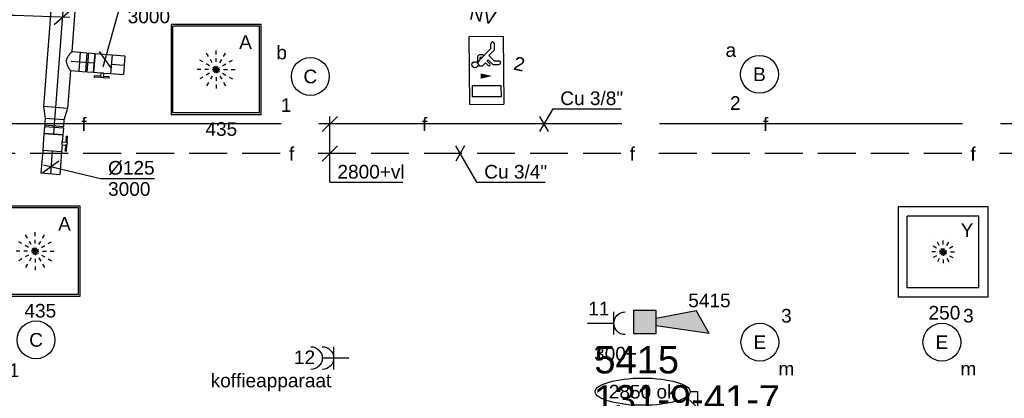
# Model space of a CAD drawing. Extents: x -138812 to 250702, y -18987 to 104055.
# Tile 68 of 193: x 71825 to 78326, y 14835 to 17335. Entities that reach past the tile are written whole.
import ezdxf
from ezdxf.enums import TextEntityAlignment as Align

# ---------------------------------------------------------------- set-up
doc = ezdxf.new("R2010")
doc.units = 0
doc.header["$LTSCALE"] = 50
for name, pattern in [('2322140', [45, 40, -5]), ('2322203', [45, 5, -2, 5, -2, 5, -2, 5, -2, 5, -2, 5, -5]), ('CENTER2', [28.575000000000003, 19.05, -3.175, 3.175, -3.175]), ('STREEPJES', [0.1, 0.05, -0.05])]:
    doc.linetypes.add(name, pattern=pattern)
doc.layers.get('0').update_dxf_attribs({"linetype": 'CONTINUOUS'})
for name, color, linetype in [('brandmeldserienummers', 1, 'CONTINUOUS'), ('EL6222--', 3, 'CONTINUOUS'), ('EL6311--', 3, 'CONTINUOUS'), ('EL6350--', 3, 'CONTINUOUS'), ('EL6511--', 3, 'CONTINUOUS'), ('WL5448--', 4, 'CONTINUOUS'), ('WL570---_RETOUR', 112, 'CONTINUOUS'), ('WL570---_RETOUR_HL', 8, 'CONTINUOUS'), ('WL570---_RETOUR_RST', 2, 'CONTINUOUS'), ('WL570---_RETOUR_RST_HL', 1, 'CONTINUOUS'), ('WM5448--', 1, 'CONTINUOUS'), ('WM570---_RETOUR', 1, 'CONTINUOUS'), ('WM570---_RETOUR_PR', 1, 'CONTINUOUS'), ('WM570---_RETOUR_RST_PR', 1, 'CONTINUOUS'), ('WM570---_TOEVOER', 1, 'CONTINUOUS')]:
    doc.layers.add(name, color=color, linetype=linetype)
doc.styles.add('BURO-018', font='ARIAL.TTF', dxfattribs={"height": 90})

# ---------------------------------------------------------------- blocks, each defined once
blk = doc.blocks.new('1115B3A')
at = {"color": 0, "linetype": 'Continuous'}
blk.add_circle((0, 0), 2.5, dxfattribs=at)
at = {"color": 0, "linetype": 'Continuous', "style": 'BURO-018'}
for tag, p in [('E_GKAST', (0, 8)), ('E_GROEP', (0, 5)), ('E_SGROEP', (4.5, 5)), ('E_ARMCODE', (0, 0)), ('E_SLET', (4.5, -1))]:
    blk.add_attdef(tag, text='', height=1.8, dxfattribs=at).set_placement(p, align=Align.MIDDLE)
blk = doc.blocks.new('1115C2J')
at = {"color": 0, "linetype": 'Continuous'}
for p, q in [((-4.5, 5.5), (4.5, 5.5)), ((-4.5, 1), (-4.5, 5.5)), ((4.5, 1), (4.5, 5.5)), ((-2.681177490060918, 4.349999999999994), (-3.52000000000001, 4.349999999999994)), ((-1.939999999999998, 3.608822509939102), (-2.681177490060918, 4.349999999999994)), ((-1.239999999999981, 4.30882250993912), (-1.939999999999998, 3.608822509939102)), ((-1.374314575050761, 3.495685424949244), (-0.7599999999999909, 4.110000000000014)), ((-1.239999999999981, 4.30882250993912), (-1.240000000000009, 4.909999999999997)), ((-0.7599999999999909, 4.110000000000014), (-0.7599999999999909, 4.909999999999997)), ((2, 5.150000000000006), (3.5, 5.150000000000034)), ((2, 1.349999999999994), (2, 5.150000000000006)), ((3.5, 5.150000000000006), (3.5, 1.349999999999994)), ((-2.879999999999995, 3.870000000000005), (-3.52000000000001, 3.870000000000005)), ((-1.270913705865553, 2.260913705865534), (-2.879999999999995, 3.870000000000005)), ((-1.939999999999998, 2.930000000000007), (-2.04000000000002, 2.830000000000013)), ((-2.04000000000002, 2.830000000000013), (-2.04000000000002, 2.343756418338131)), ((-1.713725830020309, 2.703725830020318), (-1.719999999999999, 2.697451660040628)), ((-1.719999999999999, 2.697451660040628), (-1.719999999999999, 2.463756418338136)), ((-1.232893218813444, 3.354264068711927), (-1.374314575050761, 3.495685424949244)), ((-0.8723044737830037, 3.714852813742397), (-1.232893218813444, 3.354264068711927)), ((-0.6460303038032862, 3.488578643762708), (-1.006619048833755, 3.127989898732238)), ((-0.7052282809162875, 2.82659913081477), (-1.006619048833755, 3.127989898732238)), ((-0.9880709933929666, 2.143756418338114), (-1.840000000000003, 2.143756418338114)), ((-1.473756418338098, 2.463756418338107), (-1.719999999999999, 2.463756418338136)), ((2, 1.349999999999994), (3.5, 1.349999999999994)), ((4.5, 1), (-4.5, 1))]:
    blk.add_line(p, q, dxfattribs=at)
blk.add_lwpolyline([(0.75, 4, 0, 0.7, 0), (0.75, 2.499999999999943, 0.7, 0.7, 0)], format="xyseb", dxfattribs=at)
blk.add_circle((-0.7599999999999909, 1.75), 0.4, dxfattribs=at)
for centre, radius, start, end in [((-3.52000000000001, 4.110000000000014), 0.2399999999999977, 90, 270), ((-1, 4.909999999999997), 0.2399999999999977, 0, 180), ((-0.9880709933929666, 2.543756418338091), 0.3999999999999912, 225.0000000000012, 45), ((-0.7591673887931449, 3.601715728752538), 0.1599999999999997, 315.0000000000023, 134.9999999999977), ((-1.840000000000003, 2.343756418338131), 0.2, 180, 270)]:
    blk.add_arc(centre, radius, start, end, dxfattribs=at)
at = {"color": 0, "linetype": 'Continuous', "style": 'BURO-018'}
for tag, p in [('E_GKAST', (0, 15.16666666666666)), ('E_GROEP', (0, 12.16666666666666)), ('E_SGROEP', (4.5, 12.16666666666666)), ('E_ARMCODE', (0, 8))]:
    blk.add_attdef(tag, text='', height=1.8, dxfattribs=at).set_placement(p, align=Align.MIDDLE)
blk = doc.blocks.new('111304A')
at = {"color": 0, "linetype": 'Continuous'}
for p, q in [((0, 1), (0, 4.5)), ((-1.5, 3), (1.5, 3))]:
    blk.add_line(p, q, dxfattribs=at)
for centre in [(0, 6), (0, 4.5)]:
    blk.add_arc(centre, 1.5, 180, 0, dxfattribs=at)
at = {"color": 0, "linetype": 'Continuous', "style": 'BURO-018'}
for tag, p in [('E_GKAST', (0, 11.5)), ('E_GROEP', (0, 8.5)), ('E_SGROEP', (4.5, 8.5))]:
    blk.add_attdef(tag, text='', height=1.8, dxfattribs=at).set_placement(p, align=Align.MIDDLE)
at = {"color": 0, "linetype": 'Continuous', "style": 'BURO-018', "flags": 1}
for tag, height, p in [('E_VERMCODE', 1.8, (13, 8.5)), ('E_MATCODE', 1.799999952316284, (0, 0))]:
    blk.add_attdef(tag, text='', height=height, dxfattribs=at).set_placement(p, align=Align.MIDDLE)
blk = doc.blocks.new('E00028')
at = {"color": 0, "linetype": 'Continuous'}
for p, q in [((1.5, 11), (-1.5, 9.267949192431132)), ((1.5, 11), (0.5, 4)), ((-0.5, 4), (-1.5, 9.267949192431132)), ((-1.5, 4), (-1.5, 1)), ((1.5, 4), (-1.5, 4)), ((1.5, 1), (1.5, 4)), ((-1.5, 1), (1.5, 1))]:
    blk.add_line(p, q, dxfattribs=at)
for points in [[(-1.5, 9.267949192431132), (1.5, 11), (-0.5, 4), (0.5, 4)], [(-1.5, 4), (1.5, 4), (-1.5, 1), (1.5, 1)]]:
    blk.add_solid(points, dxfattribs=at)
at = {"color": 0, "linetype": 'Continuous', "style": 'BURO-018'}
blk.add_attdef('E_TEXT1', text='', height=1.8, dxfattribs=at).set_placement((0, 13.5), align=Align.MIDDLE)
at = {"color": 0, "linetype": 'Continuous', "style": 'BURO-018', "flags": 1}
blk.add_attdef('E_MATCODE', (0, 0), '', height=1.799999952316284, dxfattribs=at)
blk = doc.blocks.new('111304')
at = {"color": 0, "linetype": 'Continuous'}
for p, q in [((-1.5, 4.5), (1.5, 4.5)), ((0, 1), (0, 4.5))]:
    blk.add_line(p, q, dxfattribs=at)
blk.add_arc((0, 6), 1.5, 180, 0, dxfattribs=at)
at = {"color": 0, "linetype": 'Continuous', "style": 'BURO-018'}
for tag, p in [('E_GKAST', (0, 11.5)), ('E_GROEP', (0, 8.5)), ('E_SGROEP', (4.5, 8.5))]:
    blk.add_attdef(tag, text='', height=1.8, dxfattribs=at).set_placement(p, align=Align.MIDDLE)
at = {"color": 0, "linetype": 'Continuous', "style": 'BURO-018', "flags": 1}
for tag, height, p in [('E_VERMCODE', 1.8, (13, 8.5)), ('E_MATCODE', 1.799999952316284, (0, 0))]:
    blk.add_attdef(tag, text='', height=height, dxfattribs=at).set_placement(p, align=Align.MIDDLE)
blk = doc.blocks.new('*U110')
at = {"layer": 'WM570---_RETOUR', "color": 0, "ltscale": 10}
for p, q in [((-13.7168461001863, -49.10095375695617), (99.07770916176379, 354.6595172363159)), ((99.07770916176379, 354.6595172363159), (456.6493326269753, 354.6595172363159)), ((37.11719520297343, -52.96822302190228), (-37.11719520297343, 52.96822302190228))]:
    blk.add_line(p, q, dxfattribs=at)
at = {"layer": 'WM570---_RETOUR', "color": 0, "style": 'BURO-018'}
for s, p in [('%%c125', (149.0777091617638, 379.6595172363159)), ('3000', (149.0777091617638, 239.6595172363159))]:
    blk.add_text(s, height=90, dxfattribs=at).set_placement(p)
blk = doc.blocks.new('*U130')
at = {"layer": 'WM570---_TOEVOER', "color": 0, "ltscale": 10}
for p, q in [((0, 107.6252275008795), (-50, 107.6252275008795)), ((0, -50), (0, 107.6252275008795)), ((50.03263564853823, -50), (-50.03263564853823, 50))]:
    blk.add_line(p, q, dxfattribs=at)
blk.add_ellipse((-363.7107776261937, 107.6252275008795), major_axis=(-313.7107776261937, 0), ratio=0.2868884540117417, dxfattribs=at)
at = {"layer": 'WM570---_TOEVOER', "color": 0, "style": 'BURO-018'}
blk.add_text('2850 ok', height=90, dxfattribs=at).set_placement((-587.4215552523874, 62.62522750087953))
blk = doc.blocks.new('*U310')
at = {"color": 0, "ltscale": 10}
for p, q in [((-3.637978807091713e-12, 80.00000000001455, -3000), (78.19999999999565, 62.50000000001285, -3000)), ((-3.637978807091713e-12, 80.00000000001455, -3000), (-3.136157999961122e-12, -79.99999999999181, -3000)), ((78.19999999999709, 62.50000000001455, -3000), (78.19999999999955, -62.49999999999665, -3000)), ((0, -80, -3000), (78.20000000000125, -62.50000000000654, -3000))]:
    blk.add_line(p, q, dxfattribs=at)
at = {"layer": 'WL570---_RETOUR_HL', "linetype": 'CENTER2'}
blk.add_line((0, 0, -3000), (78.20000000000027, -4.119582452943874e-12, -3000), dxfattribs=at)
for centre in [(0, 0, -3000), (78.19999999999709, 0, -3000)]:
    blk.add_circle(centre, 0.075, dxfattribs=at)
at = {"layer": 'WM570---_RETOUR_PR', "color": 1, "style": 'BURO-018'}
blk.add_attdef('POSNR', text='', height=90, dxfattribs=at).set_placement((0, 0), align=Align.MIDDLE)
blk = doc.blocks.new('*U311')
at = {"color": 0, "ltscale": 10}
for p, q in [((0, 80, -3000), (396.2298591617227, 79.99999999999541, -3000)), ((521.2298591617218, 80, -3000), (771.8591902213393, 79.99999999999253, -3000)), ((771.8591902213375, 80, -3000), (771.8591902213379, -80.00000000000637, -3000)), ((-3.637978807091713e-12, -80.00000000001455, -3000), (771.8591902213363, -80.00000000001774, -3000))]:
    blk.add_line(p, q, dxfattribs=at)
at = {"layer": 'WL570---_RETOUR_HL', "linetype": 'CENTER2'}
blk.add_line((0, 0, -3000), (771.85919022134, -3.181374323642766e-12, -3000), dxfattribs=at)
at = {"layer": 'WM570---_RETOUR_PR', "color": 1, "style": 'BURO-018'}
blk.add_attdef('POSNR', text='', height=90, dxfattribs=at).set_placement((0, 0), align=Align.MIDDLE)
blk = doc.blocks.new('*U312')
at = {"layer": 'WM570---_RETOUR', "color": 0, "ltscale": 10}
for p, q in [((-314.4025799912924, 12.8157226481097), (-671.9742034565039, 12.8157226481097)), ((49.9894624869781, -2.037677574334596), (-314.4025799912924, 12.8157226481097)), ((-53.78467065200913, -47.84914317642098), (53.78467065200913, 47.84914317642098))]:
    blk.add_line(p, q, dxfattribs=at)
at = {"layer": 'WM570---_RETOUR', "color": 0, "style": 'BURO-018'}
for s, p in [('%%c160', (-671.9742034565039, 37.81572264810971)), ('3000', (-644.1024435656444, -102.1842773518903))]:
    blk.add_text(s, height=90, dxfattribs=at).set_placement(p)
blk = doc.blocks.new('*U315')
at = {"color": 0, "ltscale": 10}
for p, q in [((-3.637978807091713e-12, 62.50000000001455, -3000), (150.7879519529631, 62.50000000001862, -3000)), ((150.7879519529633, 62.5000000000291, -3000), (150.7879519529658, -62.49999999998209, -3000)), ((0, -62.49999999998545, -3000), (150.7879519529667, -62.49999999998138, -3000))]:
    blk.add_line(p, q, dxfattribs=at)
at = {"layer": 'WL570---_RETOUR_HL', "linetype": 'CENTER2'}
blk.add_line((-3.637978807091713e-12, 0, -3000), (150.7879519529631, 4.072205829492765e-12, -3000), dxfattribs=at)
at = {"layer": 'WM570---_RETOUR_PR', "color": 1, "style": 'BURO-018'}
blk.add_attdef('POSNR', text='', height=90, dxfattribs=at).set_placement((0, 0), align=Align.MIDDLE)
blk = doc.blocks.new('*U316')
at = {"layer": 'WM570---_RETOUR', "color": 0, "ltscale": 10}
for p, q in [((-53.09134240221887, -38.73556083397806), (53.09134240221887, 38.73556083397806)), ((-49.25046041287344, 11.7516280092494), (327.1712815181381, -78.06617772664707)), ((327.1712815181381, -78.06617772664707), (684.7429049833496, -78.06617772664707))]:
    blk.add_line(p, q, dxfattribs=at)
at = {"layer": 'WM570---_RETOUR', "color": 0, "style": 'BURO-018'}
for s, p in [('%%c125', (377.1712815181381, -53.06617772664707)), ('3000', (377.1712815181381, -193.0661777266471))]:
    blk.add_text(s, height=90, dxfattribs=at).set_placement(p)
blk = doc.blocks.new('*U317')
at = {"color": 0, "ltscale": 10}
for p, q in [((-49.29999999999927, 62.50000000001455, -3000), (-4.99999999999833, 62.50000000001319, -3000)), ((-49.29999999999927, 62.50000000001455, -3000), (-49.30000000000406, -62.4999999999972, -3000)), ((-4.999999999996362, 62.5, -3000), (-5.000000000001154, -62.50000000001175, -3000)), ((-5, 59.37499999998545, -3000), (4.999999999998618, 59.37499999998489, -3000)), ((5, 62.5, -3000), (49.30000000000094, 62.49999999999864, -3000)), ((5, 62.5, -3000), (4.999999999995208, -62.50000000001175, -3000)), ((49.30000000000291, 62.5, -3000), (49.29999999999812, -62.50000000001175, -3000)), ((-49.30000000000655, -62.50000000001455, -3000), (-5.000000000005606, -62.50000000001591, -3000)), ((-5.000000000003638, -59.375, -3000), (4.99999999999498, -59.37500000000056, -3000)), ((4.999999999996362, -62.50000000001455, -3000), (49.2999999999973, -62.50000000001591, -3000))]:
    blk.add_line(p, q, dxfattribs=at)
at = {"layer": 'WL570---_RETOUR_HL', "linetype": 'CENTER2'}
blk.add_line((-49.30000000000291, 0, -3000), (49.2999999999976, -3.278566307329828e-12, -3000), dxfattribs=at)
at = {"layer": 'WM570---_RETOUR_PR', "color": 1, "style": 'BURO-018'}
blk.add_attdef('POSNR', text='', height=90, dxfattribs=at).set_placement((0, 0), align=Align.MIDDLE)
blk = doc.blocks.new('*U318')
at = {"color": 2, "ltscale": 10}
for p, q in [((-9.408333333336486, 93.75, -3000.000000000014), (-49.40796737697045, 93.74999999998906, -3000.000000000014)), ((-49.40796737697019, 85.41666666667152, -3000.000000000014), (-49.4079673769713, 93.75000000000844, -3000.000000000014)), ((-49.40796737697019, 85.41666666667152, -3000.000000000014), (-9.408333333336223, 85.41666666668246, -3000.000000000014)), ((-9.40833333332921, 62.5, -3000.000000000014), (-9.408333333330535, 93.74999999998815, -3000.000000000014)), ((-9.408333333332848, 93.74999999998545, -3000.000000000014), (7.576928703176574, 93.74999999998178, -3000.000000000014)), ((7.576928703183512, 85.41666666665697, -3000.000000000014), (7.576928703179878, 93.74999999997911, -3000.000000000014)), ((48.36630071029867, 93.75000000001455, -3000.000000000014), (7.576928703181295, 93.75000000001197, -3000.000000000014)), ((7.576928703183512, 85.41666666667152, -3000.000000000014), (48.36630071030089, 85.4166666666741, -3000.000000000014)), ((9.408333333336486, 62.49999999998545, -3000.000000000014), (9.408333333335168, 85.41666666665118, -3000.000000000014)), ((48.36630071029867, 93.75000000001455, -3000.000000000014), (49.40796737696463, 93.75000000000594, -3000.000000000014)), ((48.36630071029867, 85.41666666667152, -3000.000000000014), (48.36630071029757, 93.75000000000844, -3000.000000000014)), ((49.40796737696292, 85.41666666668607, -3000.000000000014), (48.36630071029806, 85.41666666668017, -3000.000000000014)), ((49.40796737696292, 93.75, -3000.000000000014), (49.40796737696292, 85.41666666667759, -3000.000000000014)), ((-56.45000000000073, 62.5, -3000.000000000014), (-9.408333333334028, 62.50000000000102, -3000.000000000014)), ((-56.45000000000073, -62.5, -3000.000000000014), (-56.45000000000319, 62.5000000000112, -3000.000000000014)), ((9.408333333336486, 62.49999999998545, -3000.000000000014), (56.44999999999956, 62.49999999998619, -3000.000000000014)), ((56.44999999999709, 62.5, -3000.000000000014), (56.44999999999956, -62.5000000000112, -3000.000000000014)), ((-56.45000000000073, -62.5, -3000.000000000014), (56.45000000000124, -62.50000000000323, -3000.000000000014))]:
    blk.add_line(p, q, dxfattribs=at)
blk.add_spline([(9.360062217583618, 62.49275180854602, -3000.000000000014), (9.215744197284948, 62.47129905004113, -3000.000000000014), (8.976860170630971, 62.43650600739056, -3000.000000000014), (8.645861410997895, 62.38977627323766, -3000.000000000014), (8.226144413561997, 62.33299861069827, -3000.000000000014), (7.722016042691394, 62.26847352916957, -3000.000000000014), (7.13864933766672, 62.19882296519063, -3000.000000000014), (6.482030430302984, 62.12688614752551, -3000.000000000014), (5.758897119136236, 62.05560538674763, -3000.000000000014), (4.976669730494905, 61.98790612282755, -3000.000000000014), (4.143374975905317, 61.92657604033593, -3000.000000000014), (3.267563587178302, 61.87414836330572, -3000.000000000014), (2.358222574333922, 61.83279451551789, -3000.000000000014), (1.424683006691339, 61.80423112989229, -3000.000000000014), (0.4765242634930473, 61.78964589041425, -3000.000000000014), (-0.4765242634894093, 61.78964589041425, -3000.000000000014), (-1.424683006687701, 61.80423112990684, -3000.000000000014), (-2.358222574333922, 61.83279451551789, -3000.000000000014), (-3.26756358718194, 61.87414836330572, -3000.000000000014), (-4.143374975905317, 61.92657604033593, -3000.000000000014), (-4.976669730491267, 61.98790612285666, -3000.000000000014), (-5.758897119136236, 62.05560538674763, -3000.000000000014), (-6.482030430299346, 62.12688614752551, -3000.000000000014), (-7.13864933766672, 62.19882296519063, -3000.000000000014), (-7.722016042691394, 62.26847352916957, -3000.000000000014), (-8.226144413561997, 62.33299861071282, -3000.000000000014), (-8.645861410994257, 62.38977627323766, -3000.000000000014), (-8.976860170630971, 62.43650600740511, -3000.000000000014), (-9.215744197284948, 62.47129905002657, -3000.000000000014), (-9.360062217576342, 62.49275180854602, -3000.000000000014), (-9.40833333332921, 62.49999999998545, -3000.000000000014)], degree=3, dxfattribs=at)
at = {"layer": 'WL570---_RETOUR', "color": 1, "style": 'BURO-018'}
blk.add_attdef('I', text='', height=90, dxfattribs=at).set_placement((0, 0), align=Align.MIDDLE)
at = {"layer": 'WM570---_RETOUR_PR', "color": 1, "style": 'BURO-018'}
blk.add_attdef('POSNR', text='', height=90, dxfattribs=at).set_placement((0, 0), align=Align.MIDDLE)
blk = doc.blocks.new('*U319')
at = {"color": 0, "ltscale": 10}
for p, q in [((0, 62.5, -2999.999999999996), (84.96652667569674, 62.50000000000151, -2999.999999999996)), ((84.96652667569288, 62.50000000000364, -2999.999999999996), (84.9665266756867, -62.49999999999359, -2999.999999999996)), ((0, -62.49999999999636, -2999.999999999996), (84.96652667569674, -62.49999999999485, -2999.999999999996))]:
    blk.add_line(p, q, dxfattribs=at)
at = {"layer": 'WL570---_RETOUR_HL', "linetype": 'CENTER2'}
blk.add_line((0, 0, -2999.999999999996), (84.96652667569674, 1.511667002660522e-12, -2999.999999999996), dxfattribs=at)
at = {"layer": 'WM570---_RETOUR_PR', "color": 1, "style": 'BURO-018'}
blk.add_attdef('POSNR', text='', height=90, dxfattribs=at).set_placement((0, 0), align=Align.MIDDLE)
blk = doc.blocks.new('*U320')
at = {"color": 2, "ltscale": 10}
for p, q in [((-56.45000000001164, 62.5, -2999.999999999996), (56.44999999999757, 62.49999999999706, -2999.999999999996)), ((-56.45000000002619, -62.49999999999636, -2999.999999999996), (-56.45000000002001, 62.50000000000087, -2999.999999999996)), ((56.44999999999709, 62.49999999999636, -2999.999999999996), (56.44999999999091, -62.50000000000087, -2999.999999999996)), ((-56.45000000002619, -62.49999999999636, -2999.999999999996), (-9.408333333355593, -62.4999999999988, -2999.999999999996)), ((-9.408333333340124, -62.5, -2999.999999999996), (-9.408333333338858, -85.41666666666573, -2999.999999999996)), ((9.40833333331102, -62.5, -2999.999999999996), (9.40833333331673, -93.74999999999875, -2999.999999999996)), ((9.40833333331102, -62.49999999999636, -2999.999999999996), (56.44999999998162, -62.4999999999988, -2999.999999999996)), ((-49.40796737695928, -85.41666666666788, -2999.999999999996), (-49.40796737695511, -93.74999999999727, -2999.999999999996)), ((-48.36630071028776, -85.41666666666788, -2999.999999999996), (-49.40796737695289, -85.41666666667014, -2999.999999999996)), ((-49.40796737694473, -93.75, -2999.999999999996), (-48.36630071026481, -93.75000000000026, -2999.999999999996)), ((-7.57692870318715, -85.41666666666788, -2999.999999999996), (-48.36630071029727, -85.41666666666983, -2999.999999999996)), ((-48.36630071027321, -93.75000000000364, -2999.999999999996), (-48.36630071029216, -85.41666666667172, -2999.999999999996)), ((-7.57692870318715, -93.75, -2999.999999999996), (-48.36630071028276, -93.75000000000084, -2999.999999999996)), ((-7.57692870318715, -85.41666666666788, -2999.999999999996), (-7.576928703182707, -93.75000000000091, -2999.999999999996)), ((9.408333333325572, -93.75, -2999.999999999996), (-7.576928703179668, -93.75000000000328, -2999.999999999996)), ((49.40796737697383, -85.41666666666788, -2999.999999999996), (9.408333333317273, -85.4166666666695, -2999.999999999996)), ((49.40796737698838, -93.74999999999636, -2999.999999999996), (9.408333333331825, -93.74999999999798, -2999.999999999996)), ((49.40796737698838, -93.74999999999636, -2999.999999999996), (49.40796737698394, -85.41666666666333, -2999.999999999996))]:
    blk.add_line(p, q, dxfattribs=at)
blk.add_spline([(-9.360062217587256, -62.49275180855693, -2999.999999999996), (-9.21574419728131, -62.47129905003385, -2999.999999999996), (-8.976860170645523, -62.43650600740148, -2999.999999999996), (-8.645861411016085, -62.38977627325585, -2999.999999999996), (-8.226144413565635, -62.33299861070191, -2999.999999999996), (-7.722016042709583, -62.26847352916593, -2999.999999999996), (-7.138649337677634, -62.19882296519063, -2999.999999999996), (-6.482030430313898, -62.12688614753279, -2999.999999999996), (-5.758897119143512, -62.05560538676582, -2999.999999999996), (-4.976669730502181, -61.98790612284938, -2999.999999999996), (-4.143374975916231, -61.92657604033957, -2999.999999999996), (-3.267563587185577, -61.87414836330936, -2999.999999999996), (-2.358222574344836, -61.83279451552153, -2999.999999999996), (-1.424683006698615, -61.8042311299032, -2999.999999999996), (-0.4765242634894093, -61.78964589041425, -2999.999999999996), (0.4765242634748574, -61.78964589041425, -2999.999999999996), (1.424683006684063, -61.8042311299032, -2999.999999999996), (2.358222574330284, -61.83279451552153, -2999.999999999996), (3.267563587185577, -61.87414836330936, -2999.999999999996), (4.143374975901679, -61.92657604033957, -2999.999999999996), (4.976669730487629, -61.98790612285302, -2999.999999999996), (5.75889711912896, -62.05560538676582, -2999.999999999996), (6.482030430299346, -62.12688614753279, -2999.999999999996), (7.138649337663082, -62.19882296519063, -2999.999999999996), (7.72201604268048, -62.26847352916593, -2999.999999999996), (8.226144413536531, -62.33299861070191, -2999.999999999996), (8.645861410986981, -62.38977627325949, -2999.999999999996), (8.976860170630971, -62.43650600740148, -2999.999999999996), (9.21574419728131, -62.47129905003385, -2999.999999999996), (9.360062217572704, -62.49275180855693, -2999.999999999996), (9.40833333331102, -62.5, -2999.999999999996)], degree=3, dxfattribs=at)
at = {"layer": 'WL570---_RETOUR', "color": 1, "style": 'BURO-018'}
blk.add_attdef('I', text='', height=90, dxfattribs=at).set_placement((0, 0), align=Align.MIDDLE)
at = {"layer": 'WM570---_RETOUR_PR', "color": 1, "style": 'BURO-018'}
blk.add_attdef('POSNR', text='', height=90, dxfattribs=at).set_placement((0, 0), align=Align.MIDDLE)
blk = doc.blocks.new('*U321')
at = {"color": 0, "ltscale": 10}
for p, q in [((-49.30000000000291, 62.5, -3000), (-5.000000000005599, 62.49999999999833, -3000)), ((-49.30000000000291, 62.5, -3000), (-49.30000000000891, -62.49999999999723, -3000)), ((-5, 62.5, -3000), (-5.000000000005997, -62.49999999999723, -3000)), ((-5, 59.375, -3000), (4.999999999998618, 59.37499999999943, -3000)), ((5, 62.5, -3000), (49.29999999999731, 62.49999999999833, -3000)), ((5, 62.5, -3000), (4.999999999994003, -62.49999999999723, -3000)), ((49.30000000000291, 62.49999999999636, -3000), (49.29999999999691, -62.50000000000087, -3000)), ((-49.30000000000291, -62.49999999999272, -3000), (-5.000000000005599, -62.49999999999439, -3000)), ((-5, -59.375, -3000), (4.999999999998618, -59.37500000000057, -3000)), ((4.999999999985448, -62.49999999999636, -3000), (49.29999999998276, -62.49999999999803, -3000))]:
    blk.add_line(p, q, dxfattribs=at)
at = {"layer": 'WL570---_RETOUR_HL', "linetype": 'CENTER2'}
blk.add_line((-49.29999999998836, 3.637978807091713e-12, -3000), (49.3000000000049, -2.72765143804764e-13, -3000), dxfattribs=at)
at = {"layer": 'WM570---_RETOUR_PR', "color": 1, "style": 'BURO-018'}
blk.add_attdef('POSNR', text='', height=90, dxfattribs=at).set_placement((0, 0), align=Align.MIDDLE)
blk = doc.blocks.new('*U322')
at = {"color": 0, "ltscale": 10}
for p, q in [((0, 62.5, -3000), (54.89999999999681, 62.50000000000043, -3000)), ((54.89999999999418, 62.5, -3000), (54.89999999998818, -62.49999999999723, -3000)), ((1.455191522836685e-11, -62.49999999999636, -3000), (54.89999999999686, -62.49999999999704, -3000))]:
    blk.add_line(p, q, dxfattribs=at)
blk.add_spline([(-0.2502701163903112, -62.17933271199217, -3000), (-0.9954781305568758, -61.22062132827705, -3000), (-2.218713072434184, -59.63370352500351, -3000), (-3.89143600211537, -57.43486322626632, -3000), (-5.972925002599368, -54.64666350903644, -3000), (-8.409458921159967, -51.29771507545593, -3000), (-11.13322733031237, -47.42238266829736, -3000), (-14.06100666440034, -43.06043244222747, -3000), (-17.09277249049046, -38.25662390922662, -3000), (-20.11068398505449, -33.06025064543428, -3000), (-22.97934143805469, -27.52463447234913, -3000), (-25.548870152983, -21.70657830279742, -3000), (-27.66295035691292, -15.66578326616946, -3000), (-29.173611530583, -9.464236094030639, -3000), (-29.96230568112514, -3.16557305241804, -3000), (-29.96230568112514, 3.165573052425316, -3000), (-29.17361153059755, 9.464236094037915, -3000), (-27.66295035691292, 15.66578326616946, -3000), (-25.548870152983, 21.7065783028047, -3000), (-22.97934143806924, 27.52463447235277, -3000), (-20.11068398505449, 33.06025064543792, -3000), (-17.09277249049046, 38.25662390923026, -3000), (-14.06100666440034, 43.0604324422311, -3000), (-11.13322733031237, 47.422382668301, -3000), (-8.409458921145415, 51.29771507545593, -3000), (-5.972925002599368, 54.64666350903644, -3000), (-3.89143600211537, 57.43486322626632, -3000), (-2.218713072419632, 59.63370352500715, -3000), (-0.9954781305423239, 61.22062132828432, -3000), (-0.2502701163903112, 62.17933271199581, -3000), (0, 62.50000000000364, -3000)], degree=3, dxfattribs=at)
at = {"layer": 'WL570---_RETOUR_HL', "linetype": 'CENTER2'}
blk.add_line((0, 0, -3000), (54.89999999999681, 4.258968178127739e-13, -3000), dxfattribs=at)
at = {"layer": 'WM570---_RETOUR_PR', "color": 1, "style": 'BURO-018'}
blk.add_attdef('POSNR', text='', height=90, dxfattribs=at).set_placement((0, 0), align=Align.MIDDLE)
blk = doc.blocks.new('*U378')
at = {"color": 0, "ltscale": 10}
for p, q in [((297.5, 297.5, -2757.5), (-297.5, 297.5, -2757.5)), ((-297.5, 297.5, -2757.5), (-297.5, -297.5, -2757.5)), ((297.5, -297.5, -2757.5), (297.5, 297.5, -2757.5)), ((236.5, 236.5, -2757.5), (-236.5, 236.5, -2757.5)), ((-236.5, -236.5, -2757.5), (-236.5, 236.5, -2757.5)), ((236.5, -236.5, -2757.5), (236.5, 236.5, -2757.5)), ((236.5, -236.5, -2757.5), (-236.5, -236.5, -2757.5)), ((-297.5, -297.5, -2757.5), (297.5, -297.5, -2757.5))]:
    blk.add_line(p, q, dxfattribs=at)
at = {"color": 8, "linetype": 'STREEPJES', "ltscale": 10}
for q in [(-50, 86.60254037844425, -2757.5), (0, 100, -2757.5), (50, 86.60254037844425, -2757.5), (-100, 0, -2757.5), (-86.60254037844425, 50, -2757.5), (-86.60254037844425, -50, -2757.5), (-50, -86.60254037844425, -2757.5), (86.60254037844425, 50, -2757.5), (0, -100, -2757.5), (50, -86.60254037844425, -2757.5), (86.60254037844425, -50, -2757.5), (100, 0, -2757.5)]:
    blk.add_line((0, 0, -2757.5), q, dxfattribs=at)
at = {"layer": 'WL570---_RETOUR_RST_HL', "linetype": 'CENTER2'}
blk.add_circle((0, 0, -2757.5), 0.075, dxfattribs=at)
at = {"layer": 'WL570---_RETOUR_RST', "color": 1, "style": 'BURO-018'}
for tag in ['MC', 'Q']:
    blk.add_attdef(tag, text='', height=90, dxfattribs=at).set_placement((0, 0), align=Align.MIDDLE)
at = {"layer": 'WM570---_RETOUR_RST_PR', "color": 1, "style": 'BURO-018'}
blk.add_attdef('POSNR', text='', height=90, dxfattribs=at).set_placement((0, 0), align=Align.MIDDLE)
blk = doc.blocks.new('*U380')
at = {"color": 0, "ltscale": 10}
for p, q in [((297.5, 297.5, -2782.5), (-297.5, 297.5, -2782.5)), ((-297.5, 297.5, -2782.5), (-297.5, -297.5, -2782.5)), ((286.5, 286.5, -2782.5), (-286.5, 286.5, -2782.5)), ((-286.5, -286.5, -2782.5), (-286.5, 286.5, -2782.5)), ((286.5, -286.5, -2782.5), (286.5, 286.5, -2782.5)), ((297.5, -297.5, -2782.5), (297.5, 297.5, -2782.5)), ((-297.5, -297.5, -2782.5), (297.5, -297.5, -2782.5)), ((286.5, -286.5, -2782.5), (-286.5, -286.5, -2782.5))]:
    blk.add_line(p, q, dxfattribs=at)
at = {"color": 8, "linetype": 'STREEPJES', "ltscale": 10}
for q in [(-62.5, 108.2531754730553, -2782.5), (0, 125, -2782.5), (62.5, 108.2531754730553, -2782.5), (-125, 0, -2782.5), (-108.2531754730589, 62.5, -2782.5), (-108.2531754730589, -62.5, -2782.5), (-62.5, -108.2531754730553, -2782.5), (108.2531754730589, 62.5, -2782.5), (0, -125, -2782.5), (62.5, -108.2531754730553, -2782.5), (108.2531754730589, -62.5, -2782.5), (125, 0, -2782.5)]:
    blk.add_line((0, 0, -2782.5), q, dxfattribs=at)
at = {"layer": 'WL570---_RETOUR_RST_HL', "linetype": 'CENTER2'}
blk.add_circle((0, 0, -2782.5), 0.075, dxfattribs=at)
at = {"layer": 'WL570---_RETOUR_RST', "color": 1, "style": 'BURO-018'}
for tag in ['MC', 'Q']:
    blk.add_attdef(tag, text='', height=90, dxfattribs=at).set_placement((0, 0), align=Align.MIDDLE)
at = {"layer": 'WM570---_RETOUR_RST_PR', "color": 1, "style": 'BURO-018'}
blk.add_attdef('POSNR', text='', height=90, dxfattribs=at).set_placement((0, 0), align=Align.MIDDLE)
blk = doc.blocks.new('*U381')
at = {"color": 0, "ltscale": 10}
for p, q in [((297.5, 297.5, -2782.5), (-297.5, 297.5, -2782.5)), ((-297.5, 297.5, -2782.5), (-297.5, -297.5, -2782.5)), ((286.5, 286.5, -2782.5), (-286.5, 286.5, -2782.5)), ((-286.5, -286.5, -2782.5), (-286.5, 286.5, -2782.5)), ((286.5, -286.5, -2782.5), (286.5, 286.5, -2782.5)), ((297.5, -297.5, -2782.5), (297.5, 297.5, -2782.5)), ((-297.5, -297.5, -2782.5), (297.5, -297.5, -2782.5)), ((286.5, -286.5, -2782.5), (-286.5, -286.5, -2782.5))]:
    blk.add_line(p, q, dxfattribs=at)
at = {"color": 8, "linetype": 'STREEPJES', "ltscale": 10}
for q in [(-62.5, 108.2531754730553, -2782.5), (0, 125, -2782.5), (62.5, 108.2531754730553, -2782.5), (-125, 0, -2782.5), (-108.2531754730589, 62.5, -2782.5), (-108.2531754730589, -62.5, -2782.5), (-62.5, -108.2531754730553, -2782.5), (108.2531754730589, 62.5, -2782.5), (0, -125, -2782.5), (62.5, -108.2531754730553, -2782.5), (108.2531754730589, -62.5, -2782.5), (125, 0, -2782.5)]:
    blk.add_line((0, 0, -2782.5), q, dxfattribs=at)
at = {"layer": 'WL570---_RETOUR_RST_HL', "linetype": 'CENTER2'}
blk.add_circle((0, 0, -2782.5), 0.075, dxfattribs=at)
at = {"layer": 'WL570---_RETOUR_RST', "color": 1, "style": 'BURO-018'}
for tag in ['MC', 'Q']:
    blk.add_attdef(tag, text='', height=90, dxfattribs=at).set_placement((0, 0), align=Align.MIDDLE)
at = {"layer": 'WM570---_RETOUR_RST_PR', "color": 1, "style": 'BURO-018'}
blk.add_attdef('POSNR', text='', height=90, dxfattribs=at).set_placement((0, 0), align=Align.MIDDLE)
blk = doc.blocks.new('*U527', base_point=(73872.75123436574, 16646.4821530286, 2800))
at = {"color": 0, "linetype": 'Continuous'}
for p, q in [((73922.75123436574, 16696.4821530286, 2800), (73822.75123436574, 16596.4821530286, 2800)), ((73872.75123436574, 16261.20162642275, 2800), (73872.75123436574, 16696.4821530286, 2800)), ((73922.75123436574, 16501.20162642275, 2800), (73822.75123436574, 16401.20162642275, 2800)), ((73872.75123436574, 16261.20162642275, 2800), (74354.14959725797, 16261.20162642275, 2800))]:
    blk.add_line(p, q, dxfattribs=at)
at = {"color": 0, "linetype": 'Continuous', "style": 'BURO-018'}
blk.add_text('2800+vl', height=90, dxfattribs=at).set_placement((73922.75123436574, 16286.20162642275, 2800))
blk = doc.blocks.new('*U2072', base_point=(75286.21864177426, 16646.4821530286, 2800))
at = {"color": 0, "linetype": 'Continuous'}
for p, q in [((75343.95366869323, 16746.4821530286, 2800), (75257.35112831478, 16596.4821530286, 2800)), ((75343.95366869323, 16746.4821530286, 2800), (75796.8663562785, 16746.4821530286, 2800)), ((75257.35112831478, 16696.4821530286, 2800), (75315.08615523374, 16596.4821530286, 2800))]:
    blk.add_line(p, q, dxfattribs=at)
at = {"color": 0, "linetype": 'Continuous', "style": 'BURO-018'}
blk.add_text('Cu 3/8"', height=90, dxfattribs=at).set_placement((75393.95366869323, 16771.4821530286, 2800))
blk = doc.blocks.new('*U2073', base_point=(74732.41131389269, 16451.20162642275, 2800))
at = {"color": 0, "linetype": 'Continuous'}
for p, q in [((74761.27882735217, 16501.20162642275, 2800), (74703.54380043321, 16401.20162642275, 2800)), ((74842.10786503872, 16261.20162642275, 2800), (74703.54380043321, 16501.20162642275, 2800)), ((74842.10786503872, 16261.20162642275, 2800), (75295.02055262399, 16261.20162642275, 2800))]:
    blk.add_line(p, q, dxfattribs=at)
at = {"color": 0, "linetype": 'Continuous', "style": 'BURO-018'}
blk.add_text('Cu 3/4"', height=90, dxfattribs=at).set_placement((74892.10786503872, 16286.20162642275, 2800))
blk = doc.blocks.new('2322203-1')
at = {"layer": 'WM5448--', "color": 0, "style": 'BURO-018'}
for p in [(73619.91242662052, 16451.20162642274, 2800), (75869.91242662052, 16451.20162642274, 2800), (78119.91242662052, 16451.20162642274, 2800)]:
    blk.add_text('f', height=90, rotation=359.9999999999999, dxfattribs=at).set_placement(p, align=Align.MIDDLE)
blk = doc.blocks.new('2322140-1')
at = {"layer": 'WM5448--', "color": 0, "style": 'BURO-018'}
for p in [(72249.40459048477, 16646.4821530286, 2800), (74499.40459048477, 16646.4821530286, 2800), (76749.40459048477, 16646.4821530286, 2800)]:
    blk.add_text('f', height=90, dxfattribs=at).set_placement(p, align=Align.MIDDLE)

msp = doc.modelspace()

# ---------------------------------------------------------------- linework, layer by layer
at = {"layer": 'WL5448--', "linetype": '2322140'}
msp.add_line((80300.21117962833, 16646.4821530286, 2800), (70948.59800134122, 16646.4821530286, 2800), dxfattribs=at)
at = {"layer": 'WL5448--', "linetype": '2322203'}
msp.add_line((80294.72707458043, 16451.20162642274, 2800), (70945.0977786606, 16451.20162642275, 2800), dxfattribs=at)

# ---------------------------------------------------------------- block references
at = {"layer": 'EL6222--'}
ref = msp.add_blockref('111304', (75523.48179545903, 15330.25777629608), dxfattribs=dict(at, xscale=-50, yscale=50, zscale=50, rotation=270))
ref.add_attrib('E_GROEP', '11', dxfattribs={"layer": '0', "color": 1, "linetype": 'Continuous', "height": 90, "style": 'BURO-018'}).set_placement((75648.38054021, 15427.26383438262), align=Align.MIDDLE)
ref = msp.add_blockref('111304A', (74047.47080172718, 15100.70360781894), dxfattribs=dict(at, xscale=-49.99999999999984, yscale=49.99999999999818, zscale=50, rotation=90.05873693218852))
ref.add_attrib('E_GROEP', '12', dxfattribs={"layer": '0', "color": 1, "linetype": 'Continuous', "height": 90, "style": 'BURO-018'}).set_placement((73705.23125778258, 15106.02373105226), align=Align.MIDDLE)
at = {"layer": 'EL6311--'}
ref = msp.add_blockref('1115B3A', (73743.63501968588, 16960.29396264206), dxfattribs=dict(at, xscale=49.99999999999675, yscale=49.99999999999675, zscale=50, rotation=184.8064754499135))
ref.add_attrib('E_ARMCODE', 'C', dxfattribs={"layer": '0', "color": 1, "linetype": 'Continuous', "height": 90, "style": 'BURO-018'}).set_placement((73743.63501968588, 16960.29396264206), align=Align.MIDDLE)
ref.add_attrib('E_SLET', 'b', dxfattribs={"layer": '0', "color": 1, "linetype": 'Continuous', "height": 90, "style": 'BURO-018'}).set_placement((73554.58709416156, 17120.01522564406), align=Align.MIDDLE)
ref.add_attrib('E_GROEP', '1', dxfattribs={"layer": '0', "color": 1, "linetype": 'Continuous', "height": 90, "style": 'BURO-018'}).set_placement((73583.91375668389, 16771.24603711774), align=Align.MIDDLE)
ref = msp.add_blockref('1115B3A', (76709.27335715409, 16974.58101555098), dxfattribs=dict(at, xscale=49.99999999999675, yscale=49.99999999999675, zscale=50, rotation=184.8064754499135))
ref.add_attrib('E_ARMCODE', 'B', dxfattribs={"layer": '0', "color": 1, "linetype": 'Continuous', "height": 90, "style": 'BURO-018'}).set_placement((76709.27335715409, 16974.58101555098), align=Align.MIDDLE)
ref.add_attrib('E_SLET', 'a', dxfattribs={"layer": '0', "color": 1, "linetype": 'Continuous', "height": 90, "style": 'BURO-018'}).set_placement((76520.22543162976, 17134.30227855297), align=Align.MIDDLE)
ref.add_attrib('E_GROEP', '2', dxfattribs={"layer": '0', "color": 1, "linetype": 'Continuous', "height": 90, "style": 'BURO-018'}).set_placement((76549.5520941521, 16785.53309002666), align=Align.MIDDLE)
ref = msp.add_blockref('1115B3A', (71932.77146881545, 15220.77226628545), dxfattribs=dict(at, xscale=49.99999999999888, yscale=49.99999999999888, zscale=50, rotation=189.1701748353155))
ref.add_attrib('E_ARMCODE', 'C', dxfattribs={"layer": '0', "color": 1, "linetype": 'Continuous', "height": 90, "style": 'BURO-018'}).set_placement((71932.77146881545, 15220.77226628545), align=Align.MIDDLE)
ref.add_attrib('E_SLET', 'b', dxfattribs={"layer": '0', "color": 1, "linetype": 'Continuous', "height": 90, "style": 'BURO-018'}).set_placement((71732.11880122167, 15365.64637365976), align=Align.MIDDLE)
ref.add_attrib('E_GROEP', '1', dxfattribs={"layer": '0', "color": 1, "linetype": 'Continuous', "height": 90, "style": 'BURO-018'}).set_placement((71787.89736144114, 15020.11959869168), align=Align.MIDDLE)
ref = msp.add_blockref('1115B3A', (76711.99415963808, 15205.43887047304), dxfattribs=dict(at, xscale=50, yscale=50, zscale=50))
ref.add_attrib('E_ARMCODE', 'E', dxfattribs={"layer": '0', "color": 1, "linetype": 'Continuous', "height": 90, "style": 'BURO-018'}).set_placement((76711.99415963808, 15205.43887047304), align=Align.MIDDLE)
ref.add_attrib('E_SLET', 'm', dxfattribs={"layer": '0', "color": 1, "linetype": 'Continuous', "height": 90, "style": 'BURO-018'}).set_placement((76886.99415963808, 15030.43887047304), align=Align.MIDDLE)
ref.add_attrib('E_GROEP', '3', dxfattribs={"layer": '0', "color": 1, "linetype": 'Continuous', "height": 90, "style": 'BURO-018'}).set_placement((76886.99415963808, 15380.43887047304), align=Align.MIDDLE)
ref = msp.add_blockref('1115B3A', (77913.64917907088, 15205.43887047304), dxfattribs=dict(at, xscale=50, yscale=50, zscale=50))
ref.add_attrib('E_ARMCODE', 'E', dxfattribs={"layer": '0', "color": 1, "linetype": 'Continuous', "height": 90, "style": 'BURO-018'}).set_placement((77913.64917907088, 15205.43887047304), align=Align.MIDDLE)
ref.add_attrib('E_SLET', 'm', dxfattribs={"layer": '0', "color": 1, "linetype": 'Continuous', "height": 90, "style": 'BURO-018'}).set_placement((78088.64917907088, 15030.43887047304), align=Align.MIDDLE)
ref.add_attrib('E_GROEP', '3', dxfattribs={"layer": '0', "color": 1, "linetype": 'Continuous', "height": 90, "style": 'BURO-018'}).set_placement((78088.64917907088, 15380.43887047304), align=Align.MIDDLE)
at = {"layer": 'EL6350--'}
ref = msp.add_blockref('1115C2J', (74743.66715782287, 16999.09366905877), dxfattribs=dict(at, xscale=49.99999999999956, yscale=50.00000000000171, zscale=49.99999999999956, rotation=270.5449542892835))
ref.add_attrib('E_ARMCODE', 'NV', dxfattribs={"layer": '0', "color": 1, "linetype": 'Continuous', "height": 89.99999999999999, "rotation": 347.7411961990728, "style": 'BURO-018'}).set_placement((74883.29277017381, 17363.63864875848), align=Align.MIDDLE)
ref.add_attrib('E_GROEP', '2', dxfattribs={"layer": '0', "color": 1, "linetype": 'Continuous', "height": 89.99999999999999, "rotation": 347.7411961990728, "style": 'BURO-018'}).set_placement((75123.94337849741, 17043.79126307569), align=Align.MIDDLE)
at = {"layer": 'EL6511--', "xscale": 50, "yscale": 50, "zscale": 50, "rotation": 270}
msp.add_blockref('E00028', (75827.90145624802, 15338.5987149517), dxfattribs=at)
at = {"layer": 'WL570---_RETOUR'}
for name, p, rotation in [('*U311', (72119.39666585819, 17525.28638476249, 3000), 265.6495251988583), ('*U322', (72164.36821277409, 17061.8096931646, 3000), 355.6495251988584), ('*U321', (72268.26798068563, 17053.90537612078, 3000), 355.6495251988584), ('*U320', (72373.71328257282, 17045.88348046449, 2999.999999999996), 355.6495251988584), ('*U319', (72430.00063284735, 17041.60134325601, 2999.999999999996), 355.6495251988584), ('*U310', (72060.84561256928, 16755.65115708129, 3000), 265.6495251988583), ('*U317', (72051.17382348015, 16628.51852360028, 3000), 265.6495251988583), ('*U318', (72043.15192782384, 16523.0732217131, 3000.000000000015), 265.6495251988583), ('*U315', (72038.86979061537, 16466.78587143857, 3000), 265.6495251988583)]:
    msp.add_blockref(name, p, dxfattribs=dict(at, rotation=rotation))
at = {"layer": 'WL570---_RETOUR_RST'}
ref = msp.add_blockref('*U380', (73121.45482405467, 17006.40905046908, 2782.5), dxfattribs=at)
ref.add_attrib('Q', '435', dxfattribs={"color": 1, "height": 90, "style": 'BURO-018'}).set_placement((73155.93106878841, 16613.39023827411), align=Align.MIDDLE)
ref.add_attrib('MC', 'A', dxfattribs={"color": 1, "height": 90, "style": 'BURO-018'}).set_placement((73315.69919820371, 17187.17648141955), align=Align.MIDDLE)
ref = msp.add_blockref('*U381', (71926.4035834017, 15806.21952352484, 2782.5), dxfattribs=at)
ref.add_attrib('Q', '435', dxfattribs={"color": 1, "height": 90, "style": 'BURO-018'}).set_placement((71960.87982813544, 15413.20071132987), align=Align.MIDDLE)
ref.add_attrib('MC', 'A', dxfattribs={"color": 1, "height": 90, "style": 'BURO-018'}).set_placement((72120.64795755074, 15986.9869544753), align=Align.MIDDLE)
ref = msp.add_blockref('*U378', (77921.5436858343, 15801.519942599, 2757.5), dxfattribs=at)
ref.add_attrib('Q', '250', dxfattribs={"color": 1, "height": 90, "style": 'BURO-018'}).set_placement((77930.38563984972, 15400.11345949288), align=Align.MIDDLE)
ref.add_attrib('MC', 'Y', dxfattribs={"color": 1, "height": 90, "style": 'BURO-018'}).set_placement((78080.02454189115, 15946.01049573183), align=Align.MIDDLE)
at = {"layer": 'WM5448--'}
for name, p in [('2322140-1', (0, 0)), ('2322203-1', (0, 0)), ('*U2072', (75286.21864177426, 16646.4821530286, 2800)), ('*U527', (73872.75123436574, 16646.4821530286, 2800)), ('*U2073', (74732.41131389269, 16451.20162642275, 2800))]:
    msp.add_blockref(name, p, dxfattribs=at)
at = {"layer": 'WM570---_RETOUR'}
for name, p in [('*U110', (72388.56910510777, 17072.31403760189, 2999.999999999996)), ('*U312', (72106.13102485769, 17350.91369531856, 3000)), ('*U316', (72031.1485449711, 16365.29251964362, 3000))]:
    msp.add_blockref(name, p, dxfattribs=at)
at = {"layer": 'WM570---_TOEVOER'}
msp.add_blockref('*U130', (76301.94903828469, 14770.91913463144, 2975), dxfattribs=at)

# ---------------------------------------------------------------- texts
at = {"layer": 'brandmeldserienummers', "color": 1, "style": 'BURO-018'}
for s, p in [('5415', (75618.90122287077, 14999.26639797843)), ('131-9-41-7', (75615.16510796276, 14741.53115322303))]:
    msp.add_text(s, height=180, dxfattribs=at).set_placement(p)
at = {"layer": 'EL6222--', "color": 1, "style": 'BURO-018'}
for s, p in [('5415', (76239.19979275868, 15436.11096265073)), ('300+', (75617.4389459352, 15084.76519934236)), ('koffieapparaat', (73085.50379929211, 14907.28618774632))]:
    msp.add_text(s, height=90, dxfattribs=at).set_placement(p)

doc.saveas('drawing.dxf')
